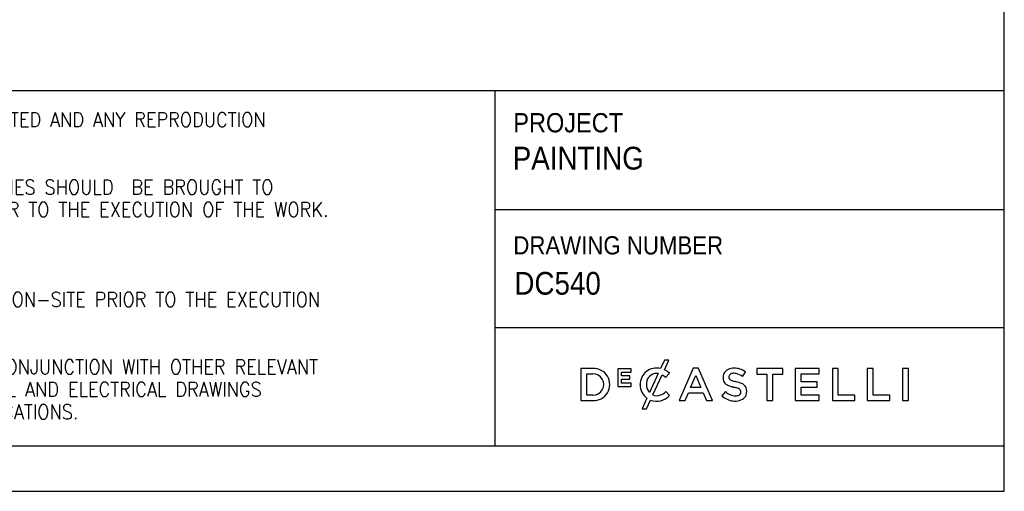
# Model space of a CAD drawing. Header units: millimetres. Extents: x 121 to 30709, y 119 to 8907.
# Tile 4 of 9: x 6525 to 8821, y 119 to 1218. Entities that reach past the tile are written whole.
import ezdxf

# ---------------------------------------------------------------- set-up
doc = ezdxf.new("R2010")
doc.units = ezdxf.units.MM
doc.header["$LTSCALE"] = 30
doc.linetypes.add('SLD-Solido', pattern=[0])
doc.layers.add('NOTE', color=3, linetype='SLD-Solido')
doc.layers.add('SCHIZZI', color=9, linetype='Continuous')
doc.styles.add('SLDTEXTSTYLE0', font='GOTHIC.TTF', dxfattribs={"width": 0.913})
doc.styles.add('SLDTEXTSTYLE1', font='romans__.ttf', dxfattribs={"width": 0.893})

msp = doc.modelspace()

# ---------------------------------------------------------------- linework, layer by layer
at = {"layer": 'SCHIZZI', "color": 7, "true_color": 0xffffff}
for p, q in [((8820.48, 119.29), (8820.48, 6200.87)), ((5587.21, 1053.05), (8820.48, 1053.05)), ((7632.25, 1053.05), (7632.25, 225.34)), ((7632.25, 775.61), (8820.49, 775.61)), ((7632.25, 500.62), (8820.52, 500.62)), ((8027.99, 425.22), (8019, 405.48)), ((8038.35, 425.22), (8027.99, 425.22)), ((8028.06, 402.62), (8038.35, 425.22)), ((7861.22, 405.37), (7833.27, 405.37)), ((7833.27, 405.37), (7833.27, 330.65)), ((7847.01, 343.23), (7847.01, 392.79)), ((7847.01, 392.79), (7861.22, 392.79)), ((7950.41, 404.85), (7919.14, 404.85)), ((7919.14, 404.85), (7919.14, 363.4)), ((7928.21, 388.34), (7928.21, 396.74)), ((7928.21, 396.74), (7950.41, 396.74)), ((7950.41, 396.74), (7950.41, 404.85)), ((8013.47, 393.7), (7993.17, 349.16)), ((8001.1, 343.78), (8022.48, 390.73)), ((8030.71, 384.6), (8039.55, 394.78)), ((8039.55, 394.78), (8039.29, 395.01)), ((8095.02, 405.9), (8062.14, 330.65)), ((8107.55, 405.9), (8095.02, 405.9)), ((8107.64, 405.67), (8107.55, 405.9)), ((8140.42, 330.65), (8107.64, 405.67)), ((8210.01, 386.63), (8217.4, 397.05)), ((8304.26, 405.37), (8243.49, 405.37)), ((8243.49, 405.37), (8243.49, 392.58)), ((8243.49, 392.58), (8266.95, 392.58)), ((8266.95, 392.58), (8266.95, 330.65)), ((8280.79, 330.65), (8280.79, 392.58)), ((8280.79, 392.58), (8304.26, 392.58)), ((8304.26, 392.58), (8304.26, 405.37)), ((8388.7, 405.37), (8333.1, 405.37)), ((8333.1, 405.37), (8333.1, 330.65)), ((8346.85, 374.51), (8346.85, 393)), ((8346.85, 393), (8388.7, 393)), ((8388.7, 393), (8388.7, 405.37)), ((8433.51, 405.37), (8419.76, 405.37)), ((8419.76, 405.37), (8419.76, 330.65)), ((8433.51, 343.23), (8433.51, 405.37)), ((8514.77, 405.37), (8501.03, 405.37)), ((8501.03, 405.37), (8501.03, 330.65)), ((8514.77, 343.23), (8514.77, 405.37)), ((8583.04, 405.37), (8583.04, 330.65)), ((8596.78, 405.37), (8583.04, 405.37)), ((8596.78, 330.65), (8596.78, 405.37)), ((7947.75, 388.34), (7928.21, 388.34)), ((7928.21, 380.22), (7947.75, 380.22)), ((7928.21, 371.51), (7928.21, 380.22)), ((7950.71, 371.51), (7928.21, 371.51)), ((7947.75, 380.22), (7947.75, 388.34)), ((7950.71, 363.4), (7950.71, 371.51)), ((7971.56, 367.65), (7971.56, 367.8)), ((8088.95, 360.78), (8101.07, 389.05)), ((8101.07, 389.05), (8113.3, 360.78)), ((8383.94, 374.51), (8346.85, 374.51)), ((8383.94, 362.15), (8383.94, 374.51)), ((7919.14, 363.4), (7950.71, 363.4)), ((8040.08, 342.87), (8031.23, 351.83)), ((8076.27, 330.65), (8083.88, 348.51)), ((8083.88, 348.51), (8118.37, 348.51)), ((8113.3, 360.78), (8088.95, 360.78)), ((8118.37, 348.51), (8125.87, 330.65)), ((8170.23, 351.45), (8161.93, 341.6)), ((8346.85, 362.15), (8383.94, 362.15)), ((8346.85, 343.02), (8346.85, 362.15)), ((7833.27, 330.65), (7861.22, 330.65)), ((7861.22, 343.23), (7847.01, 343.23)), ((7987.3, 336.27), (7976.11, 311.71)), ((7986.5, 311.71), (7995.67, 331.84)), ((8039.82, 342.61), (8040.08, 342.87)), ((8062.14, 330.65), (8076.27, 330.65)), ((8125.87, 330.65), (8140.42, 330.65)), ((8266.95, 330.65), (8280.79, 330.65)), ((8333.1, 330.65), (8389.23, 330.65)), ((8389.23, 343.02), (8346.85, 343.02)), ((8389.23, 330.65), (8389.23, 343.02)), ((8419.76, 330.65), (8472.39, 330.65)), ((8472.39, 343.23), (8433.51, 343.23)), ((8472.39, 330.65), (8472.39, 343.23)), ((8501.03, 330.65), (8553.67, 330.65)), ((8553.67, 343.23), (8514.77, 343.23)), ((8553.67, 330.65), (8553.67, 343.23)), ((8583.04, 330.65), (8596.78, 330.65)), ((7976.11, 311.71), (7986.5, 311.71)), ((5587.21, 225.34), (8820.54, 225.34)), ((121.37, 119.29), (8820.48, 119.29))]:
    msp.add_line(p, q, dxfattribs=at)
for centre, radius, start, end in [((7863.24, 368.01), 37.41, 266.90157, 93.09843), ((7861.75, 368.01), 24.79, 268.76628, 91.23372), ((8009.89, 368.25), 38.33, 76.24523, 180.89091), ((8009.83, 370.59), 23.39, 81.04863, 153.58432), ((8003.59, 356.79), 38.84, 45.72598, 60.90731), ((8011.41, 365.93), 40.3, 45.71394, 65.58709), ((8188.83, 384.1), 24.09, 162.43966, 192.31941), ((8185.56, 384.45), 20.87, 114.63446, 160.64301), ((8190.03, 374.7), 31.59, 89.50788, 114.63446), ((8188.13, 383.14), 10.97, 98.98092, 140.32353), ((8190.27, 369.63), 24.65, 77.54474, 98.98092), ((8190.61, 361.59), 44.71, 72.44471, 90.39732), ((8186.98, 357.92), 36.8, 51.25781, 76.47292), ((8188.79, 359.87), 46.91, 52.42183, 70.96437), ((8010.72, 367.65), 39.16, 180, 233.25786), ((8014.56, 368.24), 28.67, 153.58432, 221.73663), ((8180.99, 381.95), 15.97, 190.78984, 232.66765), ((8189.28, 392.83), 29.65, 232.66765, 251.27083), ((8186.63, 385.61), 8.3, 146.85935, 193.31029), ((8185.31, 385.3), 6.93, 193.31029, 230.56735), ((8191.73, 394.03), 17.77, 232.44778, 252.59774), ((8214.3, 456.06), 83.76, 250.55867, 257.31246), ((8184.45, 320), 55.54, 64.63254, 78.09895), ((8200.68, 351.59), 20.07, 28.77124, 67.85987), ((8007.59, 373.78), 32.26, 287.21436, 317.11848), ((8195.03, 377.12), 35.69, 225.98856, 252.68232), ((8202.93, 427.39), 66.79, 249.70068, 255.51463), ((8177.37, 328.43), 35.42, 73.32325, 75.51463), ((8198.79, 404.38), 43.51, 254.99999, 258.29329), ((8177.42, 301.26), 61.81, 70.27129, 78.29329), ((8195.13, 355.73), 13.94, 274.6813, 307.58878), ((8191.07, 338.13), 22.5, 58.43436, 71.28416), ((8199.1, 350.88), 7.44, 27.46177, 59.71525), ((8198.88, 350.46), 7.48, 309.48388, 346.59381), ((8197.42, 350.81), 8.98, 346.59381, 22.92671), ((8195.52, 352.2), 24.48, 338.409, 21.69569), ((8009.9, 369.49), 40.24, 249.30365, 318.58458), ((8010.32, 366.93), 24.91, 248.28377, 285.8766), ((8192.66, 375.34), 45.64, 227.67997, 255.77334), ((8193.17, 377.35), 47.71, 255.77334, 272.44794), ((8193.31, 371.63), 29.93, 252.68232, 275.6739), ((8194.4, 361.1), 31.42, 271.47111, 299.92604), ((8200.42, 350.63), 19.35, 299.92604, 337.37946)]:
    msp.add_arc(centre, radius, start, end, dxfattribs=at)

# ---------------------------------------------------------------- texts
at = {"layer": 'NOTE', "color": 7, "true_color": 0xffffff, "attachment_point": 1}
for s, insert, char_height, style in [('1.0 THIS DRAWING IS  COPYRIGHT PROTECTED AND ANY REPRODUCTION', (5638.36, 1002.28), 33.936, 'SLDTEXTSTYLE1'), ('PROJECT', (7675.75, 1000.54), 44.894, 'SLDTEXTSTYLE0'), ('PAINTING', (7674.34, 922.04), 53.025, 'SLDTEXTSTYLE0'), ('2.0 ANY DISCREPANCIES AND IRREGULARITIES SHOULD  BE BROUGHT TO ', (5638.36, 845.15), 33.936, 'SLDTEXTSTYLE1'), ('THE ATTENTION OF THE CONSULTANT PRIOR TO THE EXECUTION OF THE WORK.', (5638.36, 792.77), 33.936, 'SLDTEXTSTYLE1'), ('DRAWING NUMBER', (7675.75, 713.6), 42.42, 'SLDTEXTSTYLE0'), (' DC540', (7660.26, 630.45), 53.025, 'SLDTEXTSTYLE0'), ('4.0 ALL DIMENSIONS ARE TO BE VERIFIED ON-SITE PRIOR TO THE EXECUTION ', (5638.36, 583.26), 33.936, 'SLDTEXTSTYLE1'), ('5.0 THIS DRAWING SHOULD BE READ IN CONJUNCTION WITH OTHER RELEVANT ', (5638.36, 426.13), 33.936, 'SLDTEXTSTYLE1'), ('ARCHITECTURAL, STRUCTURAL, MECHANICAL AND ELECTRICAL DRAWINGS ', (5638.36, 373.76), 33.936, 'SLDTEXTSTYLE1'), ('AND RELEVANT SECTIONS OF THE SPECIFICATIONS.', (5638.36, 321.38), 33.936, 'SLDTEXTSTYLE1')]:
    msp.add_mtext(s, dxfattribs=dict(at, insert=insert, char_height=char_height, style=style))

doc.saveas('drawing.dxf')
